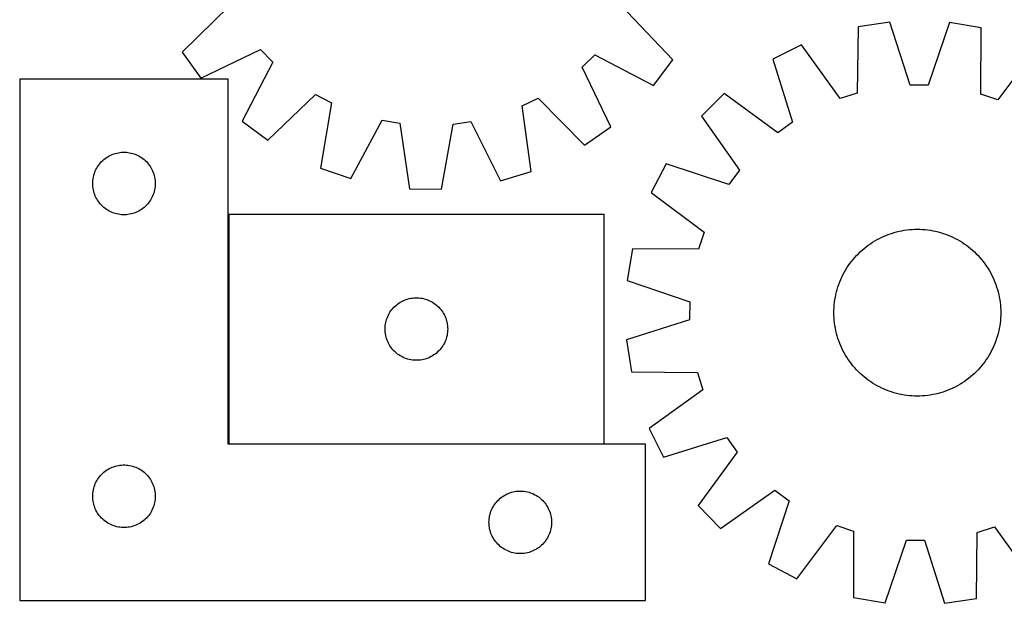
# Model space of a CAD drawing. Header units: millimetres. Extents: x 7 to 1493, y 7 to 2993.
# Tile 6 of 14: x 286 to 758, y 2113 to 2393. Entities that reach past the tile are written whole.
import ezdxf

# ---------------------------------------------------------------- set-up
doc = ezdxf.new("R2010")
doc.units = ezdxf.units.MM
doc.layers.add('COMMON', color=5, linetype='CONTINUOUS', true_color=0x0000ff)
doc.layers.add('CUT', color=7, linetype='CONTINUOUS', true_color=0x000000)

msp = doc.modelspace()

# ---------------------------------------------------------------- linework, layer by layer
at = {"layer": 'COMMON'}
for p, q in [((386.420983, 2299.627997), (386.420983, 2189.627997)), ((386.520984, 2189.527996), (566.520984, 2189.527996))]:
    msp.add_line(p, q, dxfattribs=at)
at = {"layer": 'CUT'}
for p, q in [((386.972141, 2399.706288), (364.279296, 2377.479962)), ((599.475748, 2373.739406), (577.501174, 2396.67612)), ((688.361408, 2389.579269), (687.919776, 2357.817976)), ((703.577682, 2391.858647), (688.361408, 2389.579269)), ((713.306687, 2361.620902), (703.577682, 2391.858647)), ((732.115526, 2391.619306), (721.88073, 2361.548994)), ((747.291428, 2389.085036), (732.115526, 2391.619306)), ((747.200286, 2357.320804), (747.291428, 2389.085036)), ((661.146345, 2380.988217), (647.379175, 2374.118312)), ((679.743156, 2355.236841), (661.146345, 2380.988217)), ((774.35857, 2380.038731), (755.332463, 2354.60289)), ((364.279296, 2377.479962), (373.123905, 2364.890147)), ((373.123905, 2364.890147), (401.728533, 2378.701374)), ((401.728533, 2378.701374), (407.69433, 2372.542751)), ((555.925668, 2370.185285), (562.084291, 2376.151082)), ((562.084291, 2376.151082), (590.235257, 2361.437216)), ((407.69433, 2372.542751), (392.980464, 2344.391785)), ((569.736894, 2341.580657), (555.925668, 2370.185285)), ((590.235257, 2361.437216), (599.475748, 2373.739406)), ((647.379175, 2374.118312), (656.773938, 2343.775056)), ((386.320983, 2364.427996), (286.320983, 2364.427996)), ((286.320983, 2364.427996), (286.320983, 2114.427996)), ((386.320983, 2189.427996), (386.320983, 2364.427996)), ((721.88073, 2361.548994), (713.306687, 2361.620902)), ((405.282654, 2335.151294), (428.219369, 2357.125868)), ((428.219369, 2357.125868), (435.796298, 2353.112201)), ((624.150894, 2357.537819), (613.180454, 2346.749862)), ((649.795125, 2338.793536), (624.150894, 2357.537819)), ((687.919776, 2357.817976), (679.743156, 2355.236841)), ((755.332463, 2354.60289), (747.200286, 2357.320804)), ((435.796298, 2353.112201), (430.501707, 2321.792207)), ((527.220023, 2351.658202), (534.920754, 2355.428892)), ((531.515964, 2320.18568), (527.220023, 2351.658202)), ((534.920754, 2355.428892), (557.14708, 2332.736047)), ((613.180454, 2346.749862), (631.491986, 2320.794852)), ((392.980464, 2344.391785), (405.282654, 2335.151294)), ((445.057253, 2316.805564), (460.080849, 2344.79246)), ((460.080849, 2344.79246), (468.527227, 2343.316636)), ((468.527227, 2343.316636), (473.170183, 2311.893433)), ((488.554288, 2311.648764), (494.194149, 2342.90843)), ((494.194149, 2342.90843), (502.683187, 2344.114913)), ((502.683187, 2344.114913), (516.809204, 2315.664423)), ((557.14708, 2332.736047), (569.736894, 2341.580657)), ((656.773938, 2343.775056), (649.795125, 2338.793536)), ((328.599091, 2327.287715), (329.271332, 2327.668178)), ((329.271332, 2327.668178), (329.962267, 2328.01353)), ((329.962267, 2328.01353), (330.670065, 2328.322855)), ((330.670065, 2328.322855), (331.392847, 2328.595334)), ((331.392847, 2328.595334), (332.128698, 2328.830244)), ((332.128698, 2328.830244), (332.875667, 2329.026961)), ((332.875667, 2329.026961), (333.631772, 2329.184965)), ((333.631772, 2329.184965), (334.395008, 2329.303836)), ((334.395008, 2329.303836), (335.163351, 2329.383259)), ((335.163351, 2329.383259), (335.934764, 2329.423023)), ((335.934764, 2329.423023), (336.707202, 2329.423023)), ((336.707202, 2329.423023), (337.478615, 2329.383259)), ((337.478615, 2329.383259), (338.246958, 2329.303836)), ((338.246958, 2329.303836), (339.010194, 2329.184965)), ((339.010194, 2329.184965), (339.766299, 2329.026961)), ((339.766299, 2329.026961), (340.513268, 2328.830244)), ((340.513268, 2328.830244), (341.249119, 2328.595334)), ((341.249119, 2328.595334), (341.971901, 2328.322855)), ((341.971901, 2328.322855), (342.679699, 2328.01353)), ((342.679699, 2328.01353), (343.370634, 2327.668178)), ((343.370634, 2327.668178), (344.042875, 2327.287715)), ((323.66435, 2322.478439), (324.095558, 2323.119312)), ((324.095558, 2323.119312), (324.559186, 2323.737138)), ((324.559186, 2323.737138), (325.054004, 2324.330277)), ((325.054004, 2324.330277), (325.5787, 2324.897158)), ((325.5787, 2324.897158), (326.131883, 2325.436276)), ((326.131883, 2325.436276), (326.712085, 2325.946202)), ((326.712085, 2325.946202), (327.317769, 2326.425584)), ((327.317769, 2326.425584), (327.947327, 2326.873151)), ((327.947327, 2326.873151), (328.599091, 2327.287715)), ((344.042875, 2327.287715), (344.694639, 2326.873151)), ((344.694639, 2326.873151), (345.324197, 2326.425584)), ((345.324197, 2326.425584), (345.929881, 2325.946202)), ((345.929881, 2325.946202), (346.510083, 2325.436276)), ((346.510083, 2325.436276), (347.063266, 2324.897158)), ((347.063266, 2324.897158), (347.587962, 2324.330277)), ((347.587962, 2324.330277), (348.08278, 2323.737138)), ((348.08278, 2323.737138), (348.546408, 2323.119312)), ((348.546408, 2323.119312), (348.977616, 2322.478439)), ((596.2127, 2323.802942), (589.112854, 2310.152934)), ((626.394116, 2313.900573), (596.2127, 2323.802942)), ((321.638148, 2317.496277), (321.815567, 2318.248062)), ((321.815567, 2318.248062), (322.031452, 2318.989718)), ((322.031452, 2318.989718), (322.285231, 2319.719277)), ((322.285231, 2319.719277), (322.576229, 2320.434804)), ((322.576229, 2320.434804), (322.903677, 2321.134403)), ((322.903677, 2321.134403), (323.266704, 2321.816217)), ((323.266704, 2321.816217), (323.66435, 2322.478439)), ((348.977616, 2322.478439), (349.375262, 2321.816217)), ((349.375262, 2321.816217), (349.738289, 2321.134403)), ((349.738289, 2321.134403), (350.065737, 2320.434804)), ((350.065737, 2320.434804), (350.356735, 2319.719277)), ((350.356735, 2319.719277), (350.610514, 2318.989718)), ((350.610514, 2318.989718), (350.826399, 2318.248062)), ((350.826399, 2318.248062), (351.003818, 2317.496277)), ((430.501707, 2321.792207), (445.057253, 2316.805564)), ((516.809204, 2315.664423), (531.515964, 2320.18568)), ((631.491986, 2320.794852), (626.394116, 2313.900573)), ((321.320983, 2314.427996), (321.340872, 2315.200177)), ((321.340872, 2313.655814), (321.320983, 2314.427996)), ((321.340872, 2315.200177), (321.400485, 2315.970311)), ((321.400485, 2312.885681), (321.340872, 2313.655814)), ((321.400485, 2315.970311), (321.499665, 2316.736354)), ((321.499665, 2316.736354), (321.638148, 2317.496277)), ((351.003818, 2317.496277), (351.142301, 2316.736354)), ((351.142301, 2316.736354), (351.241481, 2315.970311)), ((351.241481, 2315.970311), (351.301094, 2315.200177)), ((351.301094, 2313.655814), (351.241481, 2312.885681)), ((351.301094, 2315.200177), (351.320983, 2314.427996)), ((351.320983, 2314.427996), (351.301094, 2313.655814)), ((321.499665, 2312.119637), (321.400485, 2312.885681)), ((321.638148, 2311.359715), (321.499665, 2312.119637)), ((321.815567, 2310.607929), (321.638148, 2311.359715)), ((322.031452, 2309.866273), (321.815567, 2310.607929)), ((322.285231, 2309.136714), (322.031452, 2309.866273)), ((322.576229, 2308.421187), (322.285231, 2309.136714)), ((350.356735, 2309.136714), (350.065737, 2308.421187)), ((350.610514, 2309.866273), (350.356735, 2309.136714)), ((350.826399, 2310.607929), (350.610514, 2309.866273)), ((351.003818, 2311.359715), (350.826399, 2310.607929)), ((351.142301, 2312.119637), (351.003818, 2311.359715)), ((351.241481, 2312.885681), (351.142301, 2312.119637)), ((473.170183, 2311.893433), (488.554288, 2311.648764)), ((589.112854, 2310.152934), (614.548695, 2291.126827)), ((322.903677, 2307.721589), (322.576229, 2308.421187)), ((323.266704, 2307.039775), (322.903677, 2307.721589)), ((323.66435, 2306.377553), (323.266704, 2307.039775)), ((324.095558, 2305.736679), (323.66435, 2306.377553)), ((324.559186, 2305.118853), (324.095558, 2305.736679)), ((325.054004, 2304.525714), (324.559186, 2305.118853)), ((325.5787, 2303.958833), (325.054004, 2304.525714)), ((326.131883, 2303.419715), (325.5787, 2303.958833)), ((347.063266, 2303.958833), (346.510083, 2303.419715)), ((347.587962, 2304.525714), (347.063266, 2303.958833)), ((348.08278, 2305.118853), (347.587962, 2304.525714)), ((348.546408, 2305.736679), (348.08278, 2305.118853)), ((348.977616, 2306.377553), (348.546408, 2305.736679)), ((349.375262, 2307.039775), (348.977616, 2306.377553)), ((349.738289, 2307.721589), (349.375262, 2307.039775)), ((350.065737, 2308.421187), (349.738289, 2307.721589)), ((326.712085, 2302.909789), (326.131883, 2303.419715)), ((327.317769, 2302.430407), (326.712085, 2302.909789)), ((327.947327, 2301.98284), (327.317769, 2302.430407)), ((328.599091, 2301.568276), (327.947327, 2301.98284)), ((329.271332, 2301.187814), (328.599091, 2301.568276)), ((329.962267, 2300.842462), (329.271332, 2301.187814)), ((330.670065, 2300.533136), (329.962267, 2300.842462)), ((331.392847, 2300.260657), (330.670065, 2300.533136)), ((332.128698, 2300.025748), (331.392847, 2300.260657)), ((332.875667, 2299.82903), (332.128698, 2300.025748)), ((333.631772, 2299.671026), (332.875667, 2299.82903)), ((334.395008, 2299.552156), (333.631772, 2299.671026)), ((335.163351, 2299.472733), (334.395008, 2299.552156)), ((335.934764, 2299.432969), (335.163351, 2299.472733)), ((336.707202, 2299.432969), (335.934764, 2299.432969)), ((337.478615, 2299.472733), (336.707202, 2299.432969)), ((338.246958, 2299.552156), (337.478615, 2299.472733)), ((339.010194, 2299.671026), (338.246958, 2299.552156)), ((339.766299, 2299.82903), (339.010194, 2299.671026)), ((340.513268, 2300.025748), (339.766299, 2299.82903)), ((341.249119, 2300.260657), (340.513268, 2300.025748)), ((341.971901, 2300.533136), (341.249119, 2300.260657)), ((342.679699, 2300.842462), (341.971901, 2300.533136)), ((343.370634, 2301.187814), (342.679699, 2300.842462)), ((344.042875, 2301.568276), (343.370634, 2301.187814)), ((344.694639, 2301.98284), (344.042875, 2301.568276)), ((345.324197, 2302.430407), (344.694639, 2301.98284)), ((345.929881, 2302.909789), (345.324197, 2302.430407)), ((346.510083, 2303.419715), (345.929881, 2302.909789)), ((566.520984, 2299.627997), (386.520984, 2299.627997)), ((386.520984, 2299.627997), (386.520984, 2189.627997)), ((566.520984, 2189.627997), (566.520984, 2299.627997)), ((614.548695, 2291.126827), (611.830781, 2282.994649)), ((700.812249, 2289.191615), (701.973439, 2289.671871)), ((701.973439, 2289.671871), (703.14914, 2290.115416)), ((703.14914, 2290.115416), (704.338194, 2290.521813)), ((704.338194, 2290.521813), (705.539426, 2290.89066)), ((705.539426, 2290.89066), (706.751651, 2291.221593)), ((706.751651, 2291.221593), (707.973673, 2291.514287)), ((707.973673, 2291.514287), (709.204286, 2291.768451)), ((709.204286, 2291.768451), (710.442275, 2291.983835)), ((710.442275, 2291.983835), (711.686418, 2292.160227)), ((711.686418, 2292.160227), (712.935488, 2292.297452)), ((712.935488, 2292.297452), (714.188252, 2292.395376)), ((714.188252, 2292.395376), (715.443474, 2292.4539)), ((715.443474, 2292.4539), (716.699915, 2292.472969)), ((716.699915, 2292.472969), (717.956334, 2292.452562)), ((717.956334, 2292.452562), (719.211493, 2292.3927)), ((719.211493, 2292.3927), (720.464152, 2292.293442)), ((720.464152, 2292.293442), (721.713075, 2292.154887)), ((721.713075, 2292.154887), (722.95703, 2291.97717)), ((722.95703, 2291.97717), (724.194789, 2291.760467)), ((724.194789, 2291.760467), (725.42513, 2291.504992)), ((725.42513, 2291.504992), (726.64684, 2291.210997)), ((726.64684, 2291.210997), (727.858712, 2290.878773)), ((727.858712, 2290.878773), (729.05955, 2290.508646)), ((729.05955, 2290.508646), (730.24817, 2290.100983)), ((730.24817, 2290.100983), (731.423399, 2289.656186)), ((731.423399, 2289.656186), (732.584076, 2289.174693)), ((692.179166, 2284.092228), (693.184439, 2284.846172)), ((693.184439, 2284.846172), (694.212899, 2285.568167)), ((694.212899, 2285.568167), (695.26353, 2286.257502)), ((695.26353, 2286.257502), (696.335294, 2286.913495)), ((696.335294, 2286.913495), (697.427135, 2287.5355)), ((697.427135, 2287.5355), (698.537975, 2288.122902)), ((698.537975, 2288.122902), (699.666718, 2288.675122)), ((699.666718, 2288.675122), (700.812249, 2289.191615)), ((732.584076, 2289.174693), (733.729056, 2288.656981)), ((733.729056, 2288.656981), (734.85721, 2288.103559)), ((734.85721, 2288.103559), (735.967424, 2287.514973)), ((735.967424, 2287.514973), (737.058602, 2286.891806)), ((737.058602, 2286.891806), (738.129667, 2286.234671)), ((738.129667, 2286.234671), (739.179563, 2285.544218)), ((739.179563, 2285.544218), (740.207253, 2284.821127)), ((580.066549, 2283.085792), (577.532279, 2267.909889)), ((611.830781, 2282.994649), (580.066549, 2283.085792)), ((687.534453, 2279.870385), (688.409408, 2280.772306)), ((688.409408, 2280.772306), (689.31226, 2281.646299)), ((689.31226, 2281.646299), (690.24212, 2282.491501)), ((690.24212, 2282.491501), (691.19807, 2283.307079)), ((691.19807, 2283.307079), (692.179166, 2284.092228)), ((740.207253, 2284.821127), (741.211723, 2284.066113)), ((741.211723, 2284.066113), (742.191982, 2283.27992)), ((742.191982, 2283.27992), (743.147062, 2282.463324)), ((743.147062, 2282.463324), (744.076021, 2281.617132)), ((744.076021, 2281.617132), (744.977942, 2280.742177)), ((744.977942, 2280.742177), (745.851935, 2279.839325)), ((683.607367, 2274.973926), (684.330458, 2276.001616)), ((684.330458, 2276.001616), (685.085472, 2277.006086)), ((685.085472, 2277.006086), (685.871665, 2277.986345)), ((685.871665, 2277.986345), (686.688261, 2278.941426)), ((686.688261, 2278.941426), (687.534453, 2279.870385)), ((745.851935, 2279.839325), (746.697138, 2278.909465)), ((746.697138, 2278.909465), (747.512716, 2277.953515)), ((747.512716, 2277.953515), (748.297864, 2276.97242)), ((748.297864, 2276.97242), (749.051808, 2275.967146)), ((749.051808, 2275.967146), (749.773804, 2274.938686)), ((681.048027, 2270.651574), (681.636612, 2271.761787)), ((681.636612, 2271.761787), (682.259779, 2272.852965)), ((682.259779, 2272.852965), (682.916914, 2273.924031)), ((682.916914, 2273.924031), (683.607367, 2274.973926)), ((749.773804, 2274.938686), (750.463138, 2273.888056)), ((750.463138, 2273.888056), (751.119132, 2272.816291)), ((751.119132, 2272.816291), (751.741136, 2271.72445)), ((751.741136, 2271.72445), (752.328539, 2270.61361)), ((577.532279, 2267.909889), (607.602592, 2257.675093)), ((678.642939, 2264.853914), (679.050602, 2266.042534)), ((679.050602, 2266.042534), (679.495399, 2267.217762)), ((679.495399, 2267.217762), (679.976892, 2268.378439)), ((679.976892, 2268.378439), (680.494605, 2269.52342)), ((680.494605, 2269.52342), (681.048027, 2270.651574)), ((752.328539, 2270.61361), (752.880759, 2269.484867)), ((752.880759, 2269.484867), (753.397251, 2268.339336)), ((753.397251, 2268.339336), (753.877508, 2267.178147)), ((753.877508, 2267.178147), (754.321053, 2266.002445)), ((754.321053, 2266.002445), (754.727449, 2264.813391)), ((677.646593, 2261.219494), (677.940588, 2262.441203)), ((677.940588, 2262.441203), (678.272812, 2263.653075)), ((678.272812, 2263.653075), (678.642939, 2264.853914)), ((754.727449, 2264.813391), (755.096296, 2263.612159)), ((755.096296, 2263.612159), (755.42723, 2262.399934)), ((755.42723, 2262.399934), (755.719923, 2261.177912)), ((466.912086, 2256.146203), (467.51777, 2256.625585)), ((467.51777, 2256.625585), (468.147328, 2257.073152)), ((468.147328, 2257.073152), (468.799092, 2257.487716)), ((468.799092, 2257.487716), (469.471333, 2257.868179)), ((469.471333, 2257.868179), (470.162268, 2258.213531)), ((470.162268, 2258.213531), (470.870066, 2258.522856)), ((470.870066, 2258.522856), (471.592848, 2258.795335)), ((471.592848, 2258.795335), (472.328699, 2259.030245)), ((472.328699, 2259.030245), (473.075668, 2259.226962)), ((473.075668, 2259.226962), (473.831773, 2259.384966)), ((473.831773, 2259.384966), (474.595009, 2259.503837)), ((474.595009, 2259.503837), (475.363352, 2259.58326)), ((475.363352, 2259.58326), (476.134765, 2259.623024)), ((476.134765, 2259.623024), (476.907203, 2259.623024)), ((476.907203, 2259.623024), (477.678616, 2259.58326)), ((477.678616, 2259.58326), (478.446959, 2259.503837)), ((478.446959, 2259.503837), (479.210195, 2259.384966)), ((479.210195, 2259.384966), (479.9663, 2259.226962)), ((479.9663, 2259.226962), (480.713269, 2259.030245)), ((480.713269, 2259.030245), (481.44912, 2258.795335)), ((481.44912, 2258.795335), (482.171902, 2258.522856)), ((482.171902, 2258.522856), (482.8797, 2258.213531)), ((482.8797, 2258.213531), (483.570635, 2257.868179)), ((483.570635, 2257.868179), (484.242876, 2257.487716)), ((484.242876, 2257.487716), (484.89464, 2257.073152)), ((484.89464, 2257.073152), (485.524198, 2256.625585)), ((485.524198, 2256.625585), (486.129882, 2256.146203)), ((607.602592, 2257.675093), (607.530683, 2249.101051)), ((676.858143, 2256.258516), (676.996699, 2257.507439)), ((676.996699, 2257.507439), (677.174416, 2258.751394)), ((677.174416, 2258.751394), (677.391118, 2259.989152)), ((677.391118, 2259.989152), (677.646593, 2261.219494)), ((755.719923, 2261.177912), (755.974087, 2259.947299)), ((755.974087, 2259.947299), (756.189472, 2258.709311)), ((756.189472, 2258.709311), (756.365863, 2257.465167)), ((756.365863, 2257.465167), (756.503089, 2256.216097)), ((463.103678, 2251.334404), (463.466705, 2252.016218)), ((463.466705, 2252.016218), (463.864351, 2252.67844)), ((463.864351, 2252.67844), (464.295559, 2253.319313)), ((464.295559, 2253.319313), (464.759187, 2253.937139)), ((464.759187, 2253.937139), (465.254005, 2254.530278)), ((465.254005, 2254.530278), (465.778701, 2255.097159)), ((465.778701, 2255.097159), (466.331884, 2255.636277)), ((466.331884, 2255.636277), (466.912086, 2256.146203)), ((486.129882, 2256.146203), (486.710084, 2255.636277)), ((486.710084, 2255.636277), (487.263267, 2255.097159)), ((487.263267, 2255.097159), (487.787963, 2254.530278)), ((487.787963, 2254.530278), (488.282781, 2253.937139)), ((488.282781, 2253.937139), (488.746409, 2253.319313)), ((488.746409, 2253.319313), (489.177617, 2252.67844)), ((489.177617, 2252.67844), (489.575263, 2252.016218)), ((489.575263, 2252.016218), (489.93829, 2251.334404)), ((676.678617, 2252.494278), (676.699023, 2253.750698)), ((676.697685, 2251.237838), (676.678617, 2252.494278)), ((676.699023, 2253.750698), (676.758885, 2255.005857)), ((676.758885, 2255.005857), (676.858143, 2256.258516)), ((756.503089, 2256.216097), (756.601012, 2254.963333)), ((756.601012, 2254.963333), (756.659537, 2253.708111)), ((756.678605, 2252.451671), (756.658198, 2251.195251)), ((756.659537, 2253.708111), (756.678605, 2252.451671)), ((461.699666, 2246.936355), (461.838149, 2247.696278)), ((461.838149, 2247.696278), (462.015568, 2248.448063)), ((462.015568, 2248.448063), (462.231453, 2249.189719)), ((462.231453, 2249.189719), (462.485232, 2249.919278)), ((462.485232, 2249.919278), (462.77623, 2250.634805)), ((462.77623, 2250.634805), (463.103678, 2251.334404)), ((489.93829, 2251.334404), (490.265738, 2250.634805)), ((490.265738, 2250.634805), (490.556736, 2249.919278)), ((490.556736, 2249.919278), (490.810515, 2249.189719)), ((490.810515, 2249.189719), (491.0264, 2248.448063)), ((491.0264, 2248.448063), (491.203819, 2247.696278)), ((491.203819, 2247.696278), (491.342302, 2246.936355)), ((607.530683, 2249.101051), (577.292939, 2239.372045)), ((676.75621, 2249.982616), (676.697685, 2251.237838)), ((676.854133, 2248.729852), (676.75621, 2249.982616)), ((676.991358, 2247.480782), (676.854133, 2248.729852)), ((677.16775, 2246.236638), (676.991358, 2247.480782)), ((756.360523, 2247.43851), (756.182806, 2246.194555)), ((756.499079, 2248.687433), (756.360523, 2247.43851)), ((756.598337, 2249.940092), (756.499079, 2248.687433)), ((756.658198, 2251.195251), (756.598337, 2249.940092)), ((461.520984, 2244.627997), (461.540873, 2245.400178)), ((461.540873, 2243.855815), (461.520984, 2244.627997)), ((461.540873, 2245.400178), (461.600486, 2246.170312)), ((461.600486, 2243.085682), (461.540873, 2243.855815)), ((461.600486, 2246.170312), (461.699666, 2246.936355)), ((461.699666, 2242.319638), (461.600486, 2243.085682)), ((491.342302, 2246.936355), (491.441482, 2246.170312)), ((491.441482, 2243.085682), (491.342302, 2242.319638)), ((491.441482, 2246.170312), (491.501095, 2245.400178)), ((491.501095, 2243.855815), (491.441482, 2243.085682)), ((491.501095, 2245.400178), (491.520984, 2244.627997)), ((491.520984, 2244.627997), (491.501095, 2243.855815)), ((677.383134, 2244.998649), (677.16775, 2246.236638)), ((677.637299, 2243.768037), (677.383134, 2244.998649)), ((677.929992, 2242.546015), (677.637299, 2243.768037)), ((678.260925, 2241.33379), (677.929992, 2242.546015)), ((755.416634, 2242.504746), (755.084409, 2241.292874)), ((755.710629, 2243.726455), (755.416634, 2242.504746)), ((755.966103, 2244.956796), (755.710629, 2243.726455)), ((756.182806, 2246.194555), (755.966103, 2244.956796)), ((461.838149, 2241.559716), (461.699666, 2242.319638)), ((462.015568, 2240.80793), (461.838149, 2241.559716)), ((462.231453, 2240.066274), (462.015568, 2240.80793)), ((462.485232, 2239.336715), (462.231453, 2240.066274)), ((462.77623, 2238.621188), (462.485232, 2239.336715)), ((463.103678, 2237.92159), (462.77623, 2238.621188)), ((463.466705, 2237.239776), (463.103678, 2237.92159)), ((489.93829, 2237.92159), (489.575263, 2237.239776)), ((490.265738, 2238.621188), (489.93829, 2237.92159)), ((490.556736, 2239.336715), (490.265738, 2238.621188)), ((490.810515, 2240.066274), (490.556736, 2239.336715)), ((491.0264, 2240.80793), (490.810515, 2240.066274)), ((491.203819, 2241.559716), (491.0264, 2240.80793)), ((491.342302, 2242.319638), (491.203819, 2241.559716)), ((577.292939, 2239.372045), (579.572316, 2224.155771)), ((678.629772, 2240.132558), (678.260925, 2241.33379)), ((679.036169, 2238.943504), (678.629772, 2240.132558)), ((679.479714, 2237.767802), (679.036169, 2238.943504)), ((679.95997, 2236.606613), (679.479714, 2237.767802)), ((753.861823, 2237.728187), (753.38033, 2236.567509)), ((754.30662, 2238.903415), (753.861823, 2237.728187)), ((754.714283, 2240.092035), (754.30662, 2238.903415)), ((755.084409, 2241.292874), (754.714283, 2240.092035)), ((463.864351, 2236.577554), (463.466705, 2237.239776)), ((464.295559, 2235.93668), (463.864351, 2236.577554)), ((464.759187, 2235.318854), (464.295559, 2235.93668)), ((465.254005, 2234.725715), (464.759187, 2235.318854)), ((465.778701, 2234.158834), (465.254005, 2234.725715)), ((466.331884, 2233.619716), (465.778701, 2234.158834)), ((466.912086, 2233.10979), (466.331884, 2233.619716)), ((467.51777, 2232.630408), (466.912086, 2233.10979)), ((486.129882, 2233.10979), (485.524198, 2232.630408)), ((486.710084, 2233.619716), (486.129882, 2233.10979)), ((487.263267, 2234.158834), (486.710084, 2233.619716)), ((487.787963, 2234.725715), (487.263267, 2234.158834)), ((488.282781, 2235.318854), (487.787963, 2234.725715)), ((488.746409, 2235.93668), (488.282781, 2235.318854)), ((489.177617, 2236.577554), (488.746409, 2235.93668)), ((489.575263, 2237.239776), (489.177617, 2236.577554)), ((680.476463, 2235.461081), (679.95997, 2236.606613)), ((681.028683, 2234.332339), (680.476463, 2235.461081)), ((681.616085, 2233.221499), (681.028683, 2234.332339)), ((682.23809, 2232.129658), (681.616085, 2233.221499)), ((751.72061, 2233.184161), (751.097443, 2232.092983)), ((752.309195, 2234.294375), (751.72061, 2233.184161)), ((752.862617, 2235.422529), (752.309195, 2234.294375)), ((753.38033, 2236.567509), (752.862617, 2235.422529)), ((468.147328, 2232.182841), (467.51777, 2232.630408)), ((468.799092, 2231.768277), (468.147328, 2232.182841)), ((469.471333, 2231.387815), (468.799092, 2231.768277)), ((470.162268, 2231.042463), (469.471333, 2231.387815)), ((470.870066, 2230.733137), (470.162268, 2231.042463)), ((471.592848, 2230.460658), (470.870066, 2230.733137)), ((472.328699, 2230.225749), (471.592848, 2230.460658)), ((473.075668, 2230.029031), (472.328699, 2230.225749)), ((473.831773, 2229.871027), (473.075668, 2230.029031)), ((474.595009, 2229.752157), (473.831773, 2229.871027)), ((475.363352, 2229.672734), (474.595009, 2229.752157)), ((476.134765, 2229.63297), (475.363352, 2229.672734)), ((476.907203, 2229.63297), (476.134765, 2229.63297)), ((477.678616, 2229.672734), (476.907203, 2229.63297)), ((478.446959, 2229.752157), (477.678616, 2229.672734)), ((479.210195, 2229.871027), (478.446959, 2229.752157)), ((479.9663, 2230.029031), (479.210195, 2229.871027)), ((480.713269, 2230.225749), (479.9663, 2230.029031)), ((481.44912, 2230.460658), (480.713269, 2230.225749)), ((482.171902, 2230.733137), (481.44912, 2230.460658)), ((482.8797, 2231.042463), (482.171902, 2230.733137)), ((483.570635, 2231.387815), (482.8797, 2231.042463)), ((484.242876, 2231.768277), (483.570635, 2231.387815)), ((484.89464, 2232.182841), (484.242876, 2231.768277)), ((485.524198, 2232.630408), (484.89464, 2232.182841)), ((682.894083, 2231.057893), (682.23809, 2232.129658)), ((683.583418, 2230.007262), (682.894083, 2231.057893)), ((684.305414, 2228.978803), (683.583418, 2230.007262)), ((685.059358, 2227.973529), (684.305414, 2228.978803)), ((749.026764, 2228.944332), (748.27175, 2227.939862)), ((749.749855, 2229.972022), (749.026764, 2228.944332)), ((750.440308, 2231.021918), (749.749855, 2229.972022)), ((751.097443, 2232.092983), (750.440308, 2231.021918)), ((579.572316, 2224.155771), (611.333609, 2223.71414)), ((611.333609, 2223.71414), (613.914745, 2215.53752)), ((685.844506, 2226.992433), (685.059358, 2227.973529)), ((686.660084, 2226.036484), (685.844506, 2226.992433)), ((687.505286, 2225.106624), (686.660084, 2226.036484)), ((688.37928, 2224.203771), (687.505286, 2225.106624)), ((689.281201, 2223.328817), (688.37928, 2224.203771)), ((744.947814, 2224.173643), (744.044961, 2223.29965)), ((745.822768, 2225.075564), (744.947814, 2224.173643)), ((746.668961, 2226.004523), (745.822768, 2225.075564)), ((747.485557, 2226.959603), (746.668961, 2226.004523)), ((748.27175, 2227.939862), (747.485557, 2226.959603)), ((690.21016, 2222.482624), (689.281201, 2223.328817)), ((691.16524, 2221.666029), (690.21016, 2222.482624)), ((692.145499, 2220.879836), (691.16524, 2221.666029)), ((693.149969, 2220.124821), (692.145499, 2220.879836)), ((694.177659, 2219.401731), (693.149969, 2220.124821)), ((695.227555, 2218.711277), (694.177659, 2219.401731)), ((739.144323, 2219.377782), (738.093692, 2218.688447)), ((740.172782, 2220.099777), (739.144323, 2219.377782)), ((741.178056, 2220.853721), (740.172782, 2220.099777)), ((742.159152, 2221.638869), (741.178056, 2220.853721)), ((743.115101, 2222.454447), (742.159152, 2221.638869)), ((744.044961, 2223.29965), (743.115101, 2222.454447)), ((613.914745, 2215.53752), (588.163369, 2196.940709)), ((696.29862, 2218.054143), (695.227555, 2218.711277)), ((697.389798, 2217.430975), (696.29862, 2218.054143)), ((698.500012, 2216.84239), (697.389798, 2217.430975)), ((699.628165, 2216.288968), (698.500012, 2216.84239)), ((700.773146, 2215.771255), (699.628165, 2216.288968)), ((701.933823, 2215.289763), (700.773146, 2215.771255)), ((703.109052, 2214.844965), (701.933823, 2215.289763)), ((704.297672, 2214.437302), (703.109052, 2214.844965)), ((705.49851, 2214.067176), (704.297672, 2214.437302)), ((706.710382, 2213.734951), (705.49851, 2214.067176)), ((727.817796, 2214.055289), (726.60557, 2213.724355)), ((729.019028, 2214.424136), (727.817796, 2214.055289)), ((730.208081, 2214.830533), (729.019028, 2214.424136)), ((731.383783, 2215.274078), (730.208081, 2214.830533)), ((732.544973, 2215.754334), (731.383783, 2215.274078)), ((733.690504, 2216.270827), (732.544973, 2215.754334)), ((734.819246, 2216.823047), (733.690504, 2216.270827)), ((735.930086, 2217.410449), (734.819246, 2216.823047)), ((737.021927, 2218.032454), (735.930086, 2217.410449)), ((738.093692, 2218.688447), (737.021927, 2218.032454)), ((707.932092, 2213.440957), (706.710382, 2213.734951)), ((709.162433, 2213.185482), (707.932092, 2213.440957)), ((710.400192, 2212.968779), (709.162433, 2213.185482)), ((711.644146, 2212.791062), (710.400192, 2212.968779)), ((712.89307, 2212.652506), (711.644146, 2212.791062)), ((714.145729, 2212.553249), (712.89307, 2212.652506)), ((715.400887, 2212.493387), (714.145729, 2212.553249)), ((716.657307, 2212.47298), (715.400887, 2212.493387)), ((717.913748, 2212.492048), (716.657307, 2212.47298)), ((719.168969, 2212.550573), (717.913748, 2212.492048)), ((720.421734, 2212.648497), (719.168969, 2212.550573)), ((721.670804, 2212.785722), (720.421734, 2212.648497)), ((722.914947, 2212.962114), (721.670804, 2212.785722)), ((724.152936, 2213.177498), (722.914947, 2212.962114)), ((725.383548, 2213.431662), (724.152936, 2213.177498)), ((726.60557, 2213.724355), (725.383548, 2213.431662)), ((588.163369, 2196.940709), (595.033273, 2183.173539)), ((595.033273, 2183.173539), (625.376529, 2192.568301)), ((625.376529, 2192.568301), (630.358049, 2185.589489)), ((586.320983, 2189.427996), (386.320983, 2189.427996)), ((386.520984, 2189.627997), (566.520984, 2189.627997)), ((586.320983, 2114.427996), (586.320983, 2189.427996)), ((630.358049, 2185.589489), (611.613766, 2159.945257)), ((326.712085, 2175.946202), (327.317769, 2176.425584)), ((327.317769, 2176.425584), (327.947327, 2176.873151)), ((327.947327, 2176.873151), (328.599091, 2177.287715)), ((328.599091, 2177.287715), (329.271332, 2177.668178)), ((329.271332, 2177.668178), (329.962267, 2178.01353)), ((329.962267, 2178.01353), (330.670065, 2178.322855)), ((330.670065, 2178.322855), (331.392847, 2178.595334)), ((331.392847, 2178.595334), (332.128698, 2178.830244)), ((332.128698, 2178.830244), (332.875667, 2179.026961)), ((332.875667, 2179.026961), (333.631772, 2179.184965)), ((333.631772, 2179.184965), (334.395008, 2179.303836)), ((334.395008, 2179.303836), (335.163351, 2179.383259)), ((335.163351, 2179.383259), (335.934764, 2179.423023)), ((335.934764, 2179.423023), (336.707202, 2179.423023)), ((336.707202, 2179.423023), (337.478615, 2179.383259)), ((337.478615, 2179.383259), (338.246958, 2179.303836)), ((338.246958, 2179.303836), (339.010194, 2179.184965)), ((339.010194, 2179.184965), (339.766299, 2179.026961)), ((339.766299, 2179.026961), (340.513268, 2178.830244)), ((340.513268, 2178.830244), (341.249119, 2178.595334)), ((341.249119, 2178.595334), (341.971901, 2178.322855)), ((341.971901, 2178.322855), (342.679699, 2178.01353)), ((342.679699, 2178.01353), (343.370634, 2177.668178)), ((343.370634, 2177.668178), (344.042875, 2177.287715)), ((344.042875, 2177.287715), (344.694639, 2176.873151)), ((344.694639, 2176.873151), (345.324197, 2176.425584)), ((345.324197, 2176.425584), (345.929881, 2175.946202)), ((322.903677, 2171.134403), (323.266704, 2171.816217)), ((323.266704, 2171.816217), (323.66435, 2172.478439)), ((323.66435, 2172.478439), (324.095558, 2173.119312)), ((324.095558, 2173.119312), (324.559186, 2173.737138)), ((324.559186, 2173.737138), (325.054004, 2174.330277)), ((325.054004, 2174.330277), (325.5787, 2174.897158)), ((325.5787, 2174.897158), (326.131883, 2175.436276)), ((326.131883, 2175.436276), (326.712085, 2175.946202)), ((345.929881, 2175.946202), (346.510083, 2175.436276)), ((346.510083, 2175.436276), (347.063266, 2174.897158)), ((347.063266, 2174.897158), (347.587962, 2174.330277)), ((347.587962, 2174.330277), (348.08278, 2173.737138)), ((348.08278, 2173.737138), (348.546408, 2173.119312)), ((348.546408, 2173.119312), (348.977616, 2172.478439)), ((348.977616, 2172.478439), (349.375262, 2171.816217)), ((349.375262, 2171.816217), (349.738289, 2171.134403)), ((321.499665, 2166.736354), (321.638148, 2167.496277)), ((321.638148, 2167.496277), (321.815567, 2168.248062)), ((321.815567, 2168.248062), (322.031452, 2168.989718)), ((322.031452, 2168.989718), (322.285231, 2169.719277)), ((322.285231, 2169.719277), (322.576229, 2170.434804)), ((322.576229, 2170.434804), (322.903677, 2171.134403)), ((349.738289, 2171.134403), (350.065737, 2170.434804)), ((350.065737, 2170.434804), (350.356735, 2169.719277)), ((350.356735, 2169.719277), (350.610514, 2168.989718)), ((350.610514, 2168.989718), (350.826399, 2168.248062)), ((350.826399, 2168.248062), (351.003818, 2167.496277)), ((351.003818, 2167.496277), (351.142301, 2166.736354)), ((524.395008, 2166.803836), (525.163351, 2166.883259)), ((525.163351, 2166.883259), (525.934764, 2166.923023)), ((525.934764, 2166.923023), (526.707202, 2166.923023)), ((526.707202, 2166.923023), (527.478615, 2166.883259)), ((527.478615, 2166.883259), (528.246958, 2166.803836)), ((622.401723, 2148.974818), (648.356733, 2167.28635)), ((648.356733, 2167.28635), (655.251012, 2162.188479)), ((321.320983, 2164.427996), (321.340872, 2165.200177)), ((321.340872, 2163.655814), (321.320983, 2164.427996)), ((321.340872, 2165.200177), (321.400485, 2165.970311)), ((321.400485, 2162.885681), (321.340872, 2163.655814)), ((321.400485, 2165.970311), (321.499665, 2166.736354)), ((321.499665, 2162.119637), (321.400485, 2162.885681)), ((321.638148, 2161.359715), (321.499665, 2162.119637)), ((351.142301, 2162.119637), (351.003818, 2161.359715)), ((351.142301, 2166.736354), (351.241481, 2165.970311)), ((351.241481, 2162.885681), (351.142301, 2162.119637)), ((351.241481, 2165.970311), (351.301094, 2165.200177)), ((351.301094, 2163.655814), (351.241481, 2162.885681)), ((351.301094, 2165.200177), (351.320983, 2164.427996)), ((351.320983, 2164.427996), (351.301094, 2163.655814)), ((515.054004, 2161.830277), (515.5787, 2162.397158)), ((515.5787, 2162.397158), (516.131883, 2162.936276)), ((516.131883, 2162.936276), (516.712085, 2163.446202)), ((516.712085, 2163.446202), (517.317769, 2163.925584)), ((517.317769, 2163.925584), (517.947327, 2164.373151)), ((517.947327, 2164.373151), (518.599091, 2164.787715)), ((518.599091, 2164.787715), (519.271332, 2165.168178)), ((519.271332, 2165.168178), (519.962267, 2165.51353)), ((519.962267, 2165.51353), (520.670065, 2165.822855)), ((520.670065, 2165.822855), (521.392847, 2166.095334)), ((521.392847, 2166.095334), (522.128698, 2166.330244)), ((522.128698, 2166.330244), (522.875667, 2166.526961)), ((522.875667, 2166.526961), (523.631772, 2166.684965)), ((523.631772, 2166.684965), (524.395008, 2166.803836)), ((528.246958, 2166.803836), (529.010194, 2166.684965)), ((529.010194, 2166.684965), (529.766299, 2166.526961)), ((529.766299, 2166.526961), (530.513268, 2166.330244)), ((530.513268, 2166.330244), (531.249119, 2166.095334)), ((531.249119, 2166.095334), (531.971901, 2165.822855)), ((531.971901, 2165.822855), (532.679699, 2165.51353)), ((532.679699, 2165.51353), (533.370634, 2165.168178)), ((533.370634, 2165.168178), (534.042875, 2164.787715)), ((534.042875, 2164.787715), (534.694639, 2164.373151)), ((534.694639, 2164.373151), (535.324197, 2163.925584)), ((535.324197, 2163.925584), (535.929881, 2163.446202)), ((535.929881, 2163.446202), (536.510083, 2162.936276)), ((536.510083, 2162.936276), (537.063266, 2162.397158)), ((537.063266, 2162.397158), (537.587962, 2161.830277)), ((655.251012, 2162.188479), (645.348643, 2132.007064)), ((321.815567, 2160.607929), (321.638148, 2161.359715)), ((322.031452, 2159.866273), (321.815567, 2160.607929)), ((322.285231, 2159.136714), (322.031452, 2159.866273)), ((322.576229, 2158.421187), (322.285231, 2159.136714)), ((322.903677, 2157.721589), (322.576229, 2158.421187)), ((323.266704, 2157.039775), (322.903677, 2157.721589)), ((349.738289, 2157.721589), (349.375262, 2157.039775)), ((350.065737, 2158.421187), (349.738289, 2157.721589)), ((350.356735, 2159.136714), (350.065737, 2158.421187)), ((350.610514, 2159.866273), (350.356735, 2159.136714)), ((350.826399, 2160.607929), (350.610514, 2159.866273)), ((351.003818, 2161.359715), (350.826399, 2160.607929)), ((512.285231, 2157.219277), (512.576229, 2157.934804)), ((512.576229, 2157.934804), (512.903677, 2158.634403)), ((512.903677, 2158.634403), (513.266704, 2159.316217)), ((513.266704, 2159.316217), (513.66435, 2159.978439)), ((513.66435, 2159.978439), (514.095558, 2160.619312)), ((514.095558, 2160.619312), (514.559186, 2161.237138)), ((514.559186, 2161.237138), (515.054004, 2161.830277)), ((537.587962, 2161.830277), (538.08278, 2161.237138)), ((538.08278, 2161.237138), (538.546408, 2160.619312)), ((538.546408, 2160.619312), (538.977616, 2159.978439)), ((538.977616, 2159.978439), (539.375262, 2159.316217)), ((539.375262, 2159.316217), (539.738289, 2158.634403)), ((539.738289, 2158.634403), (540.065737, 2157.934804)), ((540.065737, 2157.934804), (540.356735, 2157.219277)), ((611.613766, 2159.945257), (622.401723, 2148.974818)), ((323.66435, 2156.377553), (323.266704, 2157.039775)), ((324.095558, 2155.736679), (323.66435, 2156.377553)), ((324.559186, 2155.118853), (324.095558, 2155.736679)), ((325.054004, 2154.525714), (324.559186, 2155.118853)), ((325.5787, 2153.958833), (325.054004, 2154.525714)), ((326.131883, 2153.419715), (325.5787, 2153.958833)), ((326.712085, 2152.909789), (326.131883, 2153.419715)), ((327.317769, 2152.430407), (326.712085, 2152.909789)), ((345.929881, 2152.909789), (345.324197, 2152.430407)), ((346.510083, 2153.419715), (345.929881, 2152.909789)), ((347.063266, 2153.958833), (346.510083, 2153.419715)), ((347.587962, 2154.525714), (347.063266, 2153.958833)), ((348.08278, 2155.118853), (347.587962, 2154.525714)), ((348.546408, 2155.736679), (348.08278, 2155.118853)), ((348.977616, 2156.377553), (348.546408, 2155.736679)), ((349.375262, 2157.039775), (348.977616, 2156.377553)), ((511.320983, 2151.927996), (511.340872, 2152.700177)), ((511.340872, 2152.700177), (511.400485, 2153.470311)), ((511.400485, 2153.470311), (511.499665, 2154.236354)), ((511.499665, 2154.236354), (511.638148, 2154.996277)), ((511.638148, 2154.996277), (511.815567, 2155.748062)), ((511.815567, 2155.748062), (512.031452, 2156.489718)), ((512.031452, 2156.489718), (512.285231, 2157.219277)), ((540.356735, 2157.219277), (540.610514, 2156.489718)), ((540.610514, 2156.489718), (540.826399, 2155.748062)), ((540.826399, 2155.748062), (541.003818, 2154.996277)), ((541.003818, 2154.996277), (541.142301, 2154.236354)), ((541.142301, 2154.236354), (541.241481, 2153.470311)), ((541.241481, 2153.470311), (541.301094, 2152.700177)), ((541.301094, 2152.700177), (541.320983, 2151.927996)), ((327.947327, 2151.98284), (327.317769, 2152.430407)), ((328.599091, 2151.568276), (327.947327, 2151.98284)), ((329.271332, 2151.187814), (328.599091, 2151.568276)), ((329.962267, 2150.842462), (329.271332, 2151.187814)), ((330.670065, 2150.533136), (329.962267, 2150.842462)), ((331.392847, 2150.260657), (330.670065, 2150.533136)), ((332.128698, 2150.025748), (331.392847, 2150.260657)), ((332.875667, 2149.82903), (332.128698, 2150.025748)), ((333.631772, 2149.671026), (332.875667, 2149.82903)), ((334.395008, 2149.552156), (333.631772, 2149.671026)), ((335.163351, 2149.472733), (334.395008, 2149.552156)), ((335.934764, 2149.432969), (335.163351, 2149.472733)), ((336.707202, 2149.432969), (335.934764, 2149.432969)), ((337.478615, 2149.472733), (336.707202, 2149.432969)), ((338.246958, 2149.552156), (337.478615, 2149.472733)), ((339.010194, 2149.671026), (338.246958, 2149.552156)), ((339.766299, 2149.82903), (339.010194, 2149.671026)), ((340.513268, 2150.025748), (339.766299, 2149.82903)), ((341.249119, 2150.260657), (340.513268, 2150.025748)), ((341.971901, 2150.533136), (341.249119, 2150.260657)), ((342.679699, 2150.842462), (341.971901, 2150.533136)), ((343.370634, 2151.187814), (342.679699, 2150.842462)), ((344.042875, 2151.568276), (343.370634, 2151.187814)), ((344.694639, 2151.98284), (344.042875, 2151.568276)), ((345.324197, 2152.430407), (344.694639, 2151.98284)), ((511.340872, 2151.155814), (511.320983, 2151.927996)), ((511.400485, 2150.385681), (511.340872, 2151.155814)), ((511.499665, 2149.619637), (511.400485, 2150.385681)), ((511.638148, 2148.859715), (511.499665, 2149.619637)), ((511.815567, 2148.107929), (511.638148, 2148.859715)), ((512.031452, 2147.366273), (511.815567, 2148.107929)), ((540.826399, 2148.107929), (540.610514, 2147.366273)), ((541.003818, 2148.859715), (540.826399, 2148.107929)), ((541.142301, 2149.619637), (541.003818, 2148.859715)), ((541.241481, 2150.385681), (541.142301, 2149.619637)), ((541.301094, 2151.155814), (541.241481, 2150.385681)), ((541.320983, 2151.927996), (541.301094, 2151.155814)), ((658.998651, 2124.907218), (678.024758, 2150.343059)), ((678.024758, 2150.343059), (686.156936, 2147.625145)), ((745.437446, 2147.127972), (753.614065, 2149.709108)), ((753.614065, 2149.709108), (772.210877, 2123.957732)), ((512.285231, 2146.636714), (512.031452, 2147.366273)), ((512.576229, 2145.921187), (512.285231, 2146.636714)), ((512.903677, 2145.221589), (512.576229, 2145.921187)), ((513.266704, 2144.539775), (512.903677, 2145.221589)), ((513.66435, 2143.877553), (513.266704, 2144.539775)), ((514.095558, 2143.236679), (513.66435, 2143.877553)), ((514.559186, 2142.618853), (514.095558, 2143.236679)), ((538.546408, 2143.236679), (538.08278, 2142.618853)), ((538.977616, 2143.877553), (538.546408, 2143.236679)), ((539.375262, 2144.539775), (538.977616, 2143.877553)), ((539.738289, 2145.221589), (539.375262, 2144.539775)), ((540.065737, 2145.921187), (539.738289, 2145.221589)), ((540.356735, 2146.636714), (540.065737, 2145.921187)), ((540.610514, 2147.366273), (540.356735, 2146.636714)), ((686.156936, 2147.625145), (686.065794, 2115.860913)), ((701.241696, 2113.326643), (711.476492, 2143.396955)), ((711.476492, 2143.396955), (720.050534, 2143.325047)), ((720.050534, 2143.325047), (729.77954, 2113.087302)), ((744.995814, 2115.36668), (745.437446, 2147.127972)), ((515.054004, 2142.025714), (514.559186, 2142.618853)), ((515.5787, 2141.458833), (515.054004, 2142.025714)), ((516.131883, 2140.919715), (515.5787, 2141.458833)), ((516.712085, 2140.409789), (516.131883, 2140.919715)), ((517.317769, 2139.930407), (516.712085, 2140.409789)), ((517.947327, 2139.48284), (517.317769, 2139.930407)), ((518.599091, 2139.068276), (517.947327, 2139.48284)), ((519.271332, 2138.687814), (518.599091, 2139.068276)), ((519.962267, 2138.342462), (519.271332, 2138.687814)), ((533.370634, 2138.687814), (532.679699, 2138.342462)), ((534.042875, 2139.068276), (533.370634, 2138.687814)), ((534.694639, 2139.48284), (534.042875, 2139.068276)), ((535.324197, 2139.930407), (534.694639, 2139.48284)), ((535.929881, 2140.409789), (535.324197, 2139.930407)), ((536.510083, 2140.919715), (535.929881, 2140.409789)), ((537.063266, 2141.458833), (536.510083, 2140.919715)), ((537.587962, 2142.025714), (537.063266, 2141.458833)), ((538.08278, 2142.618853), (537.587962, 2142.025714)), ((520.670065, 2138.033136), (519.962267, 2138.342462)), ((521.392847, 2137.760657), (520.670065, 2138.033136)), ((522.128698, 2137.525748), (521.392847, 2137.760657)), ((522.875667, 2137.32903), (522.128698, 2137.525748)), ((523.631772, 2137.171026), (522.875667, 2137.32903)), ((524.395008, 2137.052156), (523.631772, 2137.171026)), ((525.163351, 2136.972733), (524.395008, 2137.052156)), ((525.934764, 2136.932969), (525.163351, 2136.972733)), ((526.707202, 2136.932969), (525.934764, 2136.932969)), ((527.478615, 2136.972733), (526.707202, 2136.932969)), ((528.246958, 2137.052156), (527.478615, 2136.972733)), ((529.010194, 2137.171026), (528.246958, 2137.052156)), ((529.766299, 2137.32903), (529.010194, 2137.171026)), ((530.513268, 2137.525748), (529.766299, 2137.32903)), ((531.249119, 2137.760657), (530.513268, 2137.525748)), ((531.971901, 2138.033136), (531.249119, 2137.760657)), ((532.679699, 2138.342462), (531.971901, 2138.033136)), ((645.348643, 2132.007064), (658.998651, 2124.907218)), ((686.065794, 2115.860913), (701.241696, 2113.326643)), ((729.77954, 2113.087302), (744.995814, 2115.36668)), ((286.320983, 2114.427996), (586.320983, 2114.427996))]:
    msp.add_line(p, q, dxfattribs=at)

doc.saveas('drawing.dxf')
